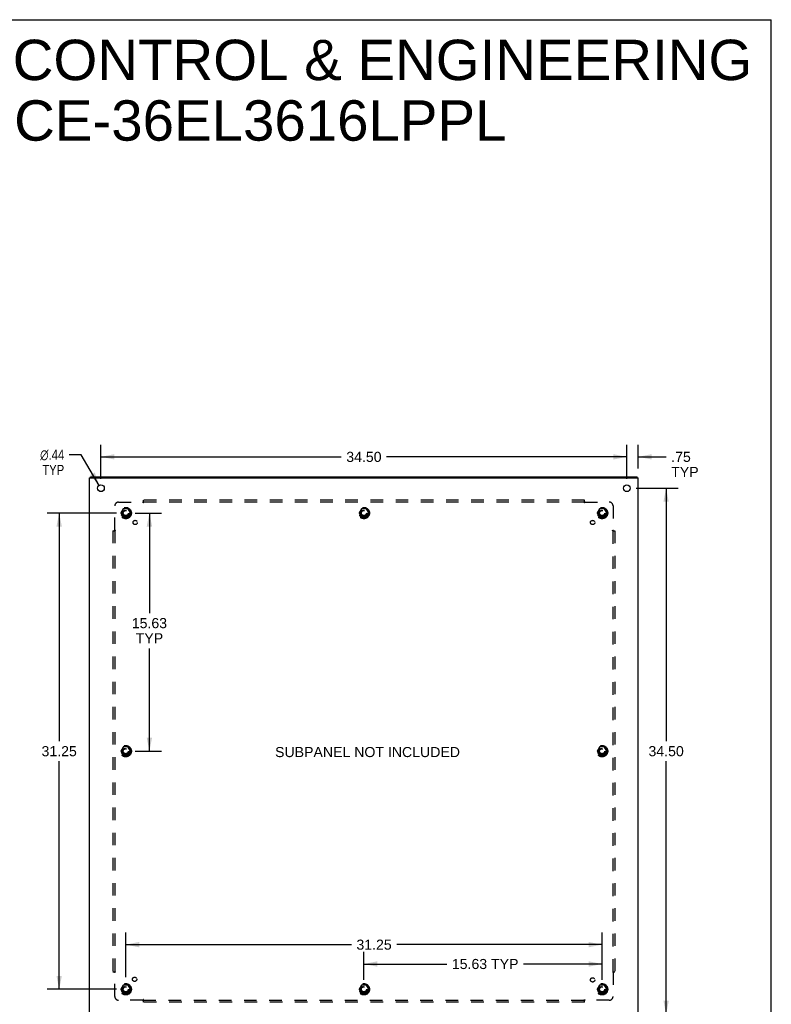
# Model space of a CAD drawing. Header units: inches. Extents: x 0 to 150, y 0 to 97.
# Tile 18 of 18: x 101 to 150, y 33 to 97. Entities that reach past the tile are written whole.
import ezdxf

# ---------------------------------------------------------------- set-up
doc = ezdxf.new("R2010")
doc.units = ezdxf.units.IN
doc.header["$LTSCALE"] = 8.257143
doc.header["$MEASUREMENT"] = 0
doc.linetypes.add('HIDDEN', pattern=[0.2, 0.1, -0.1])
doc.layers.get('0').update_dxf_attribs({"linetype": 'CONTINUOUS'})
for name, color, linetype in [('DEFAULT_2', 8, 'HIDDEN'), ('DIMENSIONS', 7, 'CONTINUOUS'), ('SUBPANEL', 7, 'CONTINUOUS')]:
    doc.layers.add(name, color=color, linetype=linetype)
doc.styles.get("Standard").update_dxf_attribs({"font": 'arial.ttf'})
doc.styles.add('TEXTSTYLE_1', font='gdt', dxfattribs={"width": 0.8})
doc.dimstyles.new('DIMSTYLE_1', dxfattribs={"dimtxt": 0.662338, "dimasz": 0.883117, "dimexe": 0.09, "dimexo": 0.07, "dimgap": 0.0375, "dimtad": 0, "dimtih": 1, "dimtoh": 1, "dimzin": 4, "dimdsep": 46, "dimtxsty": 'Standard', "dimblk": '_FILLED', "dimblk1": '_FILLED', "dimblk2": '_FILLED', "dimcen": 0.09, "dimadec": 3, "dimazin": 1, "dimtfac": 1, "dimtdec": 3, "dimtofl": 0, "dimtmove": 0, "dimatfit": 3, "dimldrblk": '_FILLED', "dimfxl": 0, "dimtolj": 1, "dimtzin": 4, "dimarcsym": 0})
doc.dimstyles.new('DIMSTYLE_2', dxfattribs={"dimtxt": 0.662338, "dimasz": 0.883117, "dimexe": 0.09, "dimexo": 0.07, "dimgap": 0.09, "dimtad": 0, "dimtih": 1, "dimtoh": 1, "dimzin": 4, "dimdsep": 46, "dimtxsty": 'Standard', "dimblk": '_FILLED', "dimblk1": '_FILLED', "dimblk2": '_FILLED', "dimcen": 0.09, "dimadec": 3, "dimazin": 1, "dimtfac": 1, "dimtdec": 3, "dimtofl": 0, "dimtmove": 0, "dimatfit": 1, "dimldrblk": '_FILLED', "dimfxl": 0, "dimtolj": 1, "dimtzin": 4, "dimarcsym": 0})

# ---------------------------------------------------------------- blocks, each defined once
blk = doc.blocks.new('_FILLED')
at = {"color": 0, "linetype": 'ByBlock'}
blk.add_solid([(0, 0), (-1, 0.2), (-1, -0.2)], dxfattribs=at)
blk = doc.blocks.new('*D7')
at = {"layer": 'DIMENSIONS', "color": 2, "linetype": 'Continuous'}
for p, q in [((106.152, 67.014), (106.152, 69.253)), ((140.652, 67.014), (140.652, 69.253)), ((106.152, 68.458), (121.913, 68.458)), ((140.652, 68.458), (124.89, 68.458))]:
    blk.add_line(p, q, dxfattribs=at)
at = {"layer": 'DIMENSIONS', "color": 2, "linetype": 'Continuous', "xscale": 0.8831168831, "yscale": 0.8831168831, "zscale": 0.8831168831, "rotation": 180}
blk.add_blockref('_FILLED', (106.152, 68.458), dxfattribs=at)
at = {"layer": 'DIMENSIONS', "color": 2, "linetype": 'Continuous', "xscale": 0.8831168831, "yscale": 0.8831168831, "zscale": 0.8831168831}
blk.add_blockref('_FILLED', (140.652, 68.458), dxfattribs=at)
at = {"layer": 'DIMENSIONS', "color": 2, "linetype": 'Continuous', "insert": (123.402, 68.789), "char_height": 0.6623, "width": 2.31449, "attachment_point": 2, "line_spacing_factor": 0.9}
blk.add_mtext('34.50', dxfattribs=at)
blk = doc.blocks.new('*D8')
at = {"layer": 'DIMENSIONS', "color": 2, "linetype": 'Continuous'}
for p, q in [((141.27, 66.396), (144.024, 66.396)), ((143.229, 66.396), (143.229, 49.808)), ((143.229, 31.896), (143.229, 48.483)), ((141.27, 31.896), (144.024, 31.896))]:
    blk.add_line(p, q, dxfattribs=at)
at = {"layer": 'DIMENSIONS', "color": 2, "linetype": 'Continuous', "xscale": 0.8831168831, "yscale": 0.8831168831, "zscale": 0.8831168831}
for p, rotation in [((143.229, 66.396), 90), ((143.229, 31.896), 270)]:
    blk.add_blockref('_FILLED', p, dxfattribs=dict(at, rotation=rotation))
at = {"layer": 'DIMENSIONS', "color": 2, "linetype": 'Continuous', "insert": (143.229, 49.477), "char_height": 0.6623, "width": 2.31449, "attachment_point": 2, "line_spacing_factor": 0.9}
blk.add_mtext('34.50', dxfattribs=at)
blk = doc.blocks.new('*D9')
at = {"layer": 'DIMENSIONS', "color": 2, "linetype": 'Continuous'}
for p, q in [((104.843, 68.595), (104.07, 68.595)), ((106.04, 66.584), (104.843, 68.595))]:
    blk.add_line(p, q, dxfattribs=at)
at = {"layer": 'DIMENSIONS', "color": 2, "linetype": 'Continuous', "xscale": 0.8831168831, "yscale": 0.8831168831, "zscale": 0.8831168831, "rotation": 300.7566324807}
blk.add_blockref('_FILLED', (106.04, 66.584), dxfattribs=at)
at = {"layer": 'DIMENSIONS', "color": 2, "linetype": 'Continuous', "insert": (103.739, 68.926), "char_height": 0.66234, "width": 2.1684, "attachment_point": 3, "line_spacing_factor": 0.9, "style": 'TEXTSTYLE_1'}
blk.add_mtext('{\\fgdt;n}\\fArial;.44\\PTYP', dxfattribs=at)
blk = doc.blocks.new('*D10')
at = {"layer": 'DIMENSIONS', "color": 2, "linetype": 'Continuous'}
for p, q in [((143.229, 31.896), (143.229, 33.662)), ((142.434, 31.896), (143.62, 31.896)), ((141.877, 31.146), (144.024, 31.146)), ((143.229, 31.146), (143.229, 29.195)), ((143.229, 29.195), (144.002, 29.195))]:
    blk.add_line(p, q, dxfattribs=at)
at = {"layer": 'DIMENSIONS', "color": 2, "linetype": 'Continuous', "xscale": 0.8831168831, "yscale": 0.8831168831, "zscale": 0.8831168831}
for p, rotation in [((143.229, 31.896), 270), ((143.229, 31.146), 90)]:
    blk.add_blockref('_FILLED', p, dxfattribs=dict(at, rotation=rotation))
at = {"layer": 'DIMENSIONS', "color": 2, "linetype": 'Continuous', "insert": (144.333, 29.526), "char_height": 0.6623, "width": 1.79496, "attachment_point": 1, "line_spacing_factor": 0.9}
blk.add_mtext('.75\\PTYP', dxfattribs=at)
blk = doc.blocks.new('*D11')
at = {"layer": 'DIMENSIONS', "color": 2, "linetype": 'Continuous'}
for p, q in [((140.652, 67.014), (140.652, 69.253)), ((141.402, 67.689), (141.402, 69.253)), ((140.652, 68.458), (138.886, 68.458)), ((141.402, 68.458), (143.231, 68.458))]:
    blk.add_line(p, q, dxfattribs=at)
at = {"layer": 'DIMENSIONS', "color": 2, "linetype": 'Continuous', "xscale": 0.8831168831, "yscale": 0.8831168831, "zscale": 0.8831168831}
blk.add_blockref('_FILLED', (140.652, 68.458), dxfattribs=at)
at = {"layer": 'DIMENSIONS', "color": 2, "linetype": 'Continuous', "xscale": 0.8831168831, "yscale": 0.8831168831, "zscale": 0.8831168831, "rotation": 180}
blk.add_blockref('_FILLED', (141.402, 68.458), dxfattribs=at)
at = {"layer": 'DIMENSIONS', "color": 2, "linetype": 'Continuous', "insert": (143.562, 68.789), "char_height": 0.6623, "width": 1.79496, "attachment_point": 1, "line_spacing_factor": 0.9}
blk.add_mtext('.75\\PTYP', dxfattribs=at)
blk = doc.blocks.new('*D12')
at = {"layer": 'DIMENSIONS', "color": 2, "linetype": 'Continuous'}
for p, q in [((107.159, 64.771), (102.614, 64.771)), ((103.409, 64.771), (103.409, 49.808)), ((103.409, 33.521), (103.409, 48.483)), ((107.159, 33.521), (102.614, 33.521))]:
    blk.add_line(p, q, dxfattribs=at)
at = {"layer": 'DIMENSIONS', "color": 2, "linetype": 'Continuous', "xscale": 0.8831168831, "yscale": 0.8831168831, "zscale": 0.8831168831}
for p, rotation in [((103.409, 64.771), 90), ((103.409, 33.521), 270)]:
    blk.add_blockref('_FILLED', p, dxfattribs=dict(at, rotation=rotation))
at = {"layer": 'DIMENSIONS', "color": 2, "linetype": 'Continuous', "insert": (103.409, 49.477), "char_height": 0.6623, "width": 2.31449, "attachment_point": 2, "line_spacing_factor": 0.9}
blk.add_mtext('31.25', dxfattribs=at)
blk = doc.blocks.new('*D13')
at = {"layer": 'DIMENSIONS', "color": 2, "linetype": 'Continuous'}
for p, q in [((108.395, 64.771), (110.125, 64.771)), ((109.33, 64.771), (109.33, 58.211)), ((109.33, 49.146), (109.33, 55.892)), ((108.395, 49.146), (110.125, 49.146))]:
    blk.add_line(p, q, dxfattribs=at)
at = {"layer": 'DIMENSIONS', "color": 2, "linetype": 'Continuous', "xscale": 0.8831168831, "yscale": 0.8831168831, "zscale": 0.8831168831}
for p, rotation in [((109.33, 64.771), 90), ((109.33, 49.146), 270)]:
    blk.add_blockref('_FILLED', p, dxfattribs=dict(at, rotation=rotation))
at = {"layer": 'DIMENSIONS', "color": 2, "linetype": 'Continuous', "insert": (109.33, 57.879), "char_height": 0.6623, "width": 2.31449, "attachment_point": 2, "line_spacing_factor": 0.9}
blk.add_mtext('15.63\\PTYP', dxfattribs=at)
blk = doc.blocks.new('*D14')
at = {"layer": 'DIMENSIONS', "color": 2, "linetype": 'Continuous'}
for p, q in [((107.777, 34.326), (107.777, 37.246)), ((139.027, 34.139), (139.027, 37.246)), ((107.777, 36.451), (122.58, 36.451)), ((139.027, 36.451), (125.556, 36.451))]:
    blk.add_line(p, q, dxfattribs=at)
at = {"layer": 'DIMENSIONS', "color": 2, "linetype": 'Continuous', "xscale": 0.8831168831, "yscale": 0.8831168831, "zscale": 0.8831168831, "rotation": 180}
blk.add_blockref('_FILLED', (107.777, 36.451), dxfattribs=at)
at = {"layer": 'DIMENSIONS', "color": 2, "linetype": 'Continuous', "xscale": 0.8831168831, "yscale": 0.8831168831, "zscale": 0.8831168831}
blk.add_blockref('_FILLED', (139.027, 36.451), dxfattribs=at)
at = {"layer": 'DIMENSIONS', "color": 2, "linetype": 'Continuous', "insert": (124.068, 36.782), "char_height": 0.6623, "width": 2.31449, "attachment_point": 2, "line_spacing_factor": 0.9}
blk.add_mtext('31.25', dxfattribs=at)
blk = doc.blocks.new('*D15')
at = {"layer": 'DIMENSIONS', "color": 2, "linetype": 'Continuous'}
for p, q in [((123.402, 34.139), (123.402, 35.976)), ((139.027, 34.139), (139.027, 35.976)), ((123.402, 35.181), (128.842, 35.181)), ((139.027, 35.181), (133.87, 35.181))]:
    blk.add_line(p, q, dxfattribs=at)
at = {"layer": 'DIMENSIONS', "color": 2, "linetype": 'Continuous', "xscale": 0.8831168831, "yscale": 0.8831168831, "zscale": 0.8831168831, "rotation": 180}
blk.add_blockref('_FILLED', (123.402, 35.181), dxfattribs=at)
at = {"layer": 'DIMENSIONS', "color": 2, "linetype": 'Continuous', "xscale": 0.8831168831, "yscale": 0.8831168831, "zscale": 0.8831168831}
blk.add_blockref('_FILLED', (139.027, 35.181), dxfattribs=at)
at = {"layer": 'DIMENSIONS', "color": 2, "linetype": 'Continuous', "insert": (131.356, 35.513), "char_height": 0.6623, "width": 4.36552, "attachment_point": 2, "line_spacing_factor": 0.9}
blk.add_mtext('15.63 TYP', dxfattribs=at)

msp = doc.modelspace()

# ---------------------------------------------------------------- linework, layer by layer
at = {"color": 7, "linetype": 'Continuous'}
for p, q in [((0, 97.143), (150.13, 97.143)), ((150.13, 0), (150.13, 97.143)), ((105.465, 67.071), (105.465, 67.146)), ((141.339, 67.071), (141.339, 67.146))]:
    msp.add_line(p, q, dxfattribs=at)
at = {"color": 3, "linetype": 'Continuous'}
for p, q in [((105.402, 31.221), (105.402, 67.071)), ((105.402, 67.071), (141.402, 67.071)), ((105.465, 67.146), (141.339, 67.146)), ((141.402, 31.221), (141.402, 67.071))]:
    msp.add_line(p, q, dxfattribs=at)
for centre in [(106.152, 66.396), (140.652, 66.396)]:
    msp.add_circle(centre, 0.219, dxfattribs=at)
at = {"layer": 'DEFAULT_2', "color": 8, "linetype": 'HIDDEN'}
for p, q in [((107.614, 65.043), (107.459, 64.776)), ((107.459, 64.766), (107.614, 64.498)), ((107.931, 65.048), (107.622, 65.048)), ((108.094, 64.776), (107.94, 65.043)), ((107.94, 64.498), (108.094, 64.766)), ((123.239, 65.043), (123.084, 64.776)), ((123.084, 64.766), (123.239, 64.498)), ((123.556, 65.048), (123.247, 65.048)), ((123.719, 64.776), (123.565, 65.043)), ((123.565, 64.498), (123.719, 64.766)), ((138.864, 65.043), (138.709, 64.776)), ((138.709, 64.766), (138.864, 64.498)), ((139.181, 65.048), (138.872, 65.048)), ((139.344, 64.776), (139.19, 65.043)), ((139.19, 64.498), (139.344, 64.766)), ((107.931, 64.493), (107.622, 64.493)), ((123.556, 64.493), (123.247, 64.493)), ((139.181, 64.493), (138.872, 64.493)), ((107.614, 49.418), (107.459, 49.151)), ((107.459, 49.141), (107.614, 48.873)), ((107.931, 49.423), (107.622, 49.423)), ((108.094, 49.151), (107.94, 49.418)), ((107.94, 48.873), (108.094, 49.141)), ((138.864, 49.418), (138.709, 49.151)), ((138.709, 49.141), (138.864, 48.873)), ((139.181, 49.423), (138.872, 49.423)), ((139.344, 49.151), (139.19, 49.418)), ((139.19, 48.873), (139.344, 49.141)), ((107.931, 48.868), (107.622, 48.868)), ((139.181, 48.868), (138.872, 48.868)), ((107.614, 33.793), (107.459, 33.526)), ((107.931, 33.798), (107.622, 33.798)), ((108.094, 33.526), (107.94, 33.793)), ((123.239, 33.793), (123.084, 33.526)), ((123.556, 33.798), (123.247, 33.798)), ((123.719, 33.526), (123.565, 33.793)), ((138.864, 33.793), (138.709, 33.526)), ((139.181, 33.798), (138.872, 33.798)), ((139.344, 33.526), (139.19, 33.793)), ((107.459, 33.516), (107.614, 33.248)), ((107.931, 33.243), (107.622, 33.243)), ((107.94, 33.248), (108.094, 33.516)), ((123.084, 33.516), (123.239, 33.248)), ((123.556, 33.243), (123.247, 33.243)), ((123.565, 33.248), (123.719, 33.516)), ((138.709, 33.516), (138.864, 33.248)), ((139.181, 33.243), (138.872, 33.243)), ((139.19, 33.248), (139.344, 33.516))]:
    msp.add_line(p, q, dxfattribs=at)
for centre, radius in [((107.777, 64.771), 0.372), ((107.777, 64.771), 0.356), ((107.777, 64.771), 0.312), ((107.777, 64.771), 0.204), ((107.777, 64.771), 0.188), ((107.777, 64.771), 0.183), ((107.777, 64.771), 0.165), ((123.402, 64.771), 0.372), ((123.402, 64.771), 0.356), ((123.402, 64.771), 0.312), ((123.402, 64.771), 0.204), ((123.402, 64.771), 0.188), ((123.402, 64.771), 0.183), ((123.402, 64.771), 0.165), ((139.027, 64.771), 0.372), ((139.027, 64.771), 0.356), ((139.027, 64.771), 0.312), ((139.027, 64.771), 0.204), ((139.027, 64.771), 0.188), ((139.027, 64.771), 0.183), ((139.027, 64.771), 0.165), ((107.777, 49.146), 0.372), ((107.777, 49.146), 0.356), ((107.777, 49.146), 0.312), ((107.777, 49.146), 0.204), ((107.777, 49.146), 0.188), ((107.777, 49.146), 0.183), ((107.777, 49.146), 0.165), ((139.027, 49.146), 0.372), ((139.027, 49.146), 0.356), ((139.027, 49.146), 0.312), ((139.027, 49.146), 0.204), ((139.027, 49.146), 0.188), ((139.027, 49.146), 0.183), ((139.027, 49.146), 0.165), ((107.777, 33.521), 0.372), ((107.777, 33.521), 0.356), ((107.777, 33.521), 0.312), ((107.777, 33.521), 0.204), ((107.777, 33.521), 0.188), ((107.777, 33.521), 0.183), ((107.777, 33.521), 0.165), ((123.402, 33.521), 0.372), ((123.402, 33.521), 0.356), ((123.402, 33.521), 0.312), ((123.402, 33.521), 0.204), ((123.402, 33.521), 0.188), ((123.402, 33.521), 0.183), ((123.402, 33.521), 0.165), ((139.027, 33.521), 0.372), ((139.027, 33.521), 0.356), ((139.027, 33.521), 0.312), ((139.027, 33.521), 0.204), ((139.027, 33.521), 0.188), ((139.027, 33.521), 0.183), ((139.027, 33.521), 0.165)]:
    msp.add_circle(centre, radius, dxfattribs=at)
for centre, start, end in [((107.468, 64.771), 150.01268, 209.98829), ((107.622, 65.038), 90.01235, 149.98915), ((107.931, 65.038), 30.01204, 89.98872), ((108.086, 64.771), 330.01268, 29.98829), ((123.093, 64.771), 150.01268, 209.98829), ((123.247, 65.038), 90.01235, 149.98915), ((123.556, 65.038), 30.01204, 89.98872), ((123.711, 64.771), 330.01268, 29.98829), ((138.718, 64.771), 150.01268, 209.98829), ((138.872, 65.038), 90.01235, 149.98915), ((139.181, 65.038), 30.01204, 89.98872), ((139.336, 64.771), 330.01268, 29.98829), ((107.622, 64.503), 210.01204, 269.98872), ((107.931, 64.503), 270.01235, 329.98915), ((123.247, 64.503), 210.01204, 269.98872), ((123.556, 64.503), 270.01235, 329.98915), ((138.872, 64.503), 210.01204, 269.98872), ((139.181, 64.503), 270.01235, 329.98915), ((107.468, 49.146), 150.01268, 209.98829), ((107.622, 49.413), 90.01235, 149.98915), ((107.931, 49.413), 30.01204, 89.98872), ((108.086, 49.146), 330.01268, 29.98829), ((138.718, 49.146), 150.01268, 209.98829), ((138.872, 49.413), 90.01235, 149.98915), ((139.181, 49.413), 30.01204, 89.98872), ((139.336, 49.146), 330.01268, 29.98829), ((107.622, 48.878), 210.01204, 269.98872), ((107.931, 48.878), 270.01235, 329.98915), ((138.872, 48.878), 210.01204, 269.98872), ((139.181, 48.878), 270.01235, 329.98915), ((107.622, 33.788), 90.01235, 149.98915), ((107.931, 33.788), 30.01204, 89.98872), ((123.247, 33.788), 90.01235, 149.98915), ((123.556, 33.788), 30.01204, 89.98872), ((138.872, 33.788), 90.01235, 149.98915), ((139.181, 33.788), 30.01204, 89.98872), ((107.468, 33.521), 150.01268, 209.98829), ((107.622, 33.253), 210.01204, 269.98872), ((107.931, 33.253), 270.01235, 329.98915), ((108.086, 33.521), 330.01268, 29.98829), ((123.093, 33.521), 150.01268, 209.98829), ((123.247, 33.253), 210.01204, 269.98872), ((123.556, 33.253), 270.01235, 329.98915), ((123.711, 33.521), 330.01268, 29.98829), ((138.718, 33.521), 150.01268, 209.98829), ((138.872, 33.253), 210.01204, 269.98872), ((139.181, 33.253), 270.01235, 329.98915), ((139.336, 33.521), 330.01268, 29.98829)]:
    msp.add_arc(centre, 0.01, start, end, dxfattribs=at)
at = {"layer": 'SUBPANEL', "color": 8, "linetype": 'HIDDEN'}
for p, q in [((107.308, 65.489), (108.898, 65.489)), ((108.911, 65.47), (108.907, 65.476)), ((108.912, 65.504), (108.908, 65.5)), ((108.916, 65.508), (108.912, 65.504)), ((108.933, 65.449), (108.933, 65.614)), ((137.871, 65.614), (108.933, 65.614)), ((137.871, 65.489), (108.933, 65.489)), ((137.871, 65.449), (137.871, 65.614)), ((137.906, 65.489), (139.496, 65.489)), ((107.058, 63.65), (107.058, 65.239)), ((139.746, 65.239), (139.746, 63.65)), ((106.933, 63.614), (106.933, 34.677)), ((106.933, 63.614), (107.099, 63.614)), ((107.058, 63.614), (107.058, 34.677)), ((139.705, 63.614), (139.871, 63.614)), ((139.726, 63.637), (139.732, 63.64)), ((139.746, 34.677), (139.746, 63.614)), ((139.76, 63.636), (139.757, 63.639)), ((139.764, 63.631), (139.76, 63.636)), ((139.871, 63.614), (139.871, 34.677)), ((106.933, 34.677), (107.099, 34.677)), ((107.039, 34.66), (107.044, 34.656)), ((107.044, 34.656), (107.047, 34.652)), ((107.058, 33.052), (107.058, 34.642)), ((139.705, 34.677), (139.871, 34.677)), ((139.746, 34.642), (139.746, 33.052)), ((108.898, 32.802), (107.308, 32.802)), ((108.933, 32.677), (108.933, 32.843)), ((108.933, 32.802), (137.871, 32.802)), ((137.871, 32.677), (108.933, 32.677)), ((137.871, 32.677), (137.871, 32.843)), ((137.888, 32.783), (137.892, 32.788)), ((137.892, 32.788), (137.895, 32.791)), ((137.893, 32.822), (137.897, 32.815)), ((139.496, 32.802), (137.906, 32.802))]:
    msp.add_line(p, q, dxfattribs=at)
for points in [[(108.908, 65.5), (108.907, 65.499), (108.905, 65.497), (108.903, 65.495), (108.902, 65.494), (108.9, 65.492), (108.899, 65.491), (108.898, 65.489)], [(108.907, 65.476), (108.906, 65.478), (108.904, 65.48), (108.903, 65.483), (108.902, 65.485), (108.9, 65.486), (108.899, 65.488), (108.898, 65.489)], [(108.933, 65.449), (108.931, 65.449), (108.93, 65.45), (108.928, 65.451), (108.927, 65.451), (108.925, 65.452), (108.924, 65.453), (108.923, 65.455), (108.921, 65.456), (108.92, 65.457), (108.918, 65.459), (108.917, 65.46), (108.916, 65.462), (108.915, 65.464), (108.913, 65.466), (108.912, 65.468), (108.911, 65.47)], [(108.933, 65.528), (108.932, 65.526), (108.93, 65.524), (108.929, 65.522), (108.927, 65.52), (108.926, 65.519), (108.924, 65.517), (108.923, 65.515), (108.922, 65.514), (108.92, 65.512), (108.919, 65.511), (108.917, 65.51), (108.916, 65.508)], [(137.871, 65.528), (137.872, 65.526), (137.873, 65.524), (137.875, 65.522), (137.876, 65.52), (137.878, 65.519), (137.879, 65.517), (137.881, 65.515), (137.882, 65.514), (137.883, 65.512), (137.885, 65.511), (137.886, 65.51), (137.888, 65.508)], [(137.871, 65.449), (137.872, 65.449), (137.874, 65.45), (137.875, 65.451), (137.877, 65.451), (137.878, 65.452), (137.88, 65.453), (137.881, 65.455), (137.882, 65.456), (137.884, 65.457), (137.885, 65.459), (137.886, 65.46), (137.888, 65.462), (137.889, 65.464), (137.89, 65.466), (137.891, 65.468), (137.893, 65.47), (137.897, 65.476)], [(137.888, 65.508), (137.894, 65.502), (137.895, 65.5), (137.897, 65.499), (137.899, 65.497), (137.9, 65.495), (137.902, 65.494), (137.903, 65.492), (137.905, 65.491), (137.906, 65.489)], [(137.897, 65.476), (137.898, 65.478), (137.899, 65.48), (137.901, 65.483), (137.902, 65.485), (137.903, 65.486), (137.905, 65.488), (137.906, 65.489)], [(107.019, 63.614), (107.021, 63.616), (107.023, 63.617), (107.025, 63.619), (107.027, 63.62), (107.029, 63.622), (107.03, 63.623), (107.032, 63.624), (107.034, 63.626), (107.035, 63.627), (107.036, 63.629), (107.038, 63.63), (107.039, 63.631), (107.042, 63.634)], [(107.042, 63.634), (107.045, 63.637), (107.047, 63.639), (107.049, 63.641), (107.05, 63.643), (107.052, 63.644), (107.054, 63.646), (107.055, 63.647), (107.057, 63.649), (107.058, 63.65)], [(107.071, 63.64), (107.069, 63.642), (107.067, 63.643), (107.065, 63.645), (107.063, 63.646), (107.061, 63.647), (107.06, 63.649), (107.058, 63.65)], [(107.099, 63.614), (107.098, 63.616), (107.098, 63.618), (107.097, 63.619), (107.096, 63.621), (107.095, 63.622), (107.094, 63.623), (107.093, 63.625), (107.092, 63.626), (107.09, 63.628), (107.089, 63.629), (107.087, 63.63), (107.086, 63.632), (107.084, 63.633), (107.082, 63.634), (107.08, 63.635), (107.078, 63.637), (107.071, 63.64)], [(139.705, 63.614), (139.705, 63.616), (139.706, 63.618), (139.707, 63.619), (139.708, 63.621), (139.708, 63.622), (139.709, 63.623), (139.711, 63.625), (139.712, 63.626), (139.713, 63.628), (139.715, 63.629), (139.716, 63.63), (139.718, 63.632), (139.72, 63.633), (139.722, 63.634), (139.724, 63.635), (139.726, 63.637)], [(139.732, 63.64), (139.734, 63.642), (139.737, 63.643), (139.739, 63.645), (139.741, 63.646), (139.742, 63.647), (139.744, 63.649), (139.746, 63.65)], [(139.757, 63.639), (139.755, 63.641), (139.753, 63.643), (139.751, 63.644), (139.75, 63.646), (139.748, 63.647), (139.747, 63.649), (139.746, 63.65)], [(139.784, 63.614), (139.782, 63.616), (139.78, 63.617), (139.778, 63.619), (139.777, 63.62), (139.775, 63.622), (139.773, 63.623), (139.772, 63.624), (139.77, 63.626), (139.769, 63.627), (139.767, 63.629), (139.766, 63.63), (139.764, 63.631)], [(107.019, 34.677), (107.021, 34.676), (107.023, 34.674), (107.025, 34.673), (107.027, 34.671), (107.029, 34.67), (107.03, 34.668), (107.032, 34.667), (107.034, 34.666), (107.035, 34.664), (107.036, 34.663), (107.038, 34.661), (107.039, 34.66)], [(107.047, 34.652), (107.049, 34.65), (107.05, 34.649), (107.052, 34.647), (107.054, 34.646), (107.055, 34.644), (107.057, 34.643), (107.058, 34.642)], [(107.099, 34.677), (107.098, 34.675), (107.098, 34.674), (107.097, 34.672), (107.096, 34.671), (107.095, 34.669), (107.094, 34.668), (107.093, 34.667), (107.092, 34.665), (107.09, 34.664), (107.089, 34.662), (107.087, 34.661), (107.086, 34.66), (107.084, 34.659), (107.082, 34.657), (107.08, 34.656), (107.078, 34.655), (107.076, 34.654), (107.074, 34.652), (107.071, 34.651), (107.069, 34.65), (107.067, 34.648), (107.065, 34.647), (107.063, 34.645), (107.061, 34.644), (107.06, 34.643), (107.058, 34.642)], [(139.705, 34.677), (139.705, 34.675), (139.706, 34.674), (139.707, 34.672), (139.708, 34.671), (139.708, 34.669), (139.709, 34.668), (139.711, 34.667), (139.712, 34.665), (139.713, 34.664), (139.715, 34.662), (139.716, 34.661), (139.718, 34.66), (139.72, 34.659), (139.722, 34.657), (139.724, 34.656), (139.726, 34.655), (139.732, 34.651)], [(139.732, 34.651), (139.734, 34.65), (139.737, 34.648), (139.739, 34.647), (139.741, 34.645), (139.742, 34.644), (139.744, 34.643), (139.746, 34.642)], [(139.764, 34.66), (139.758, 34.654), (139.757, 34.652), (139.755, 34.65), (139.753, 34.649), (139.751, 34.647), (139.75, 34.646), (139.748, 34.644), (139.747, 34.643), (139.746, 34.642)], [(139.784, 34.677), (139.782, 34.676), (139.78, 34.674), (139.778, 34.673), (139.777, 34.671), (139.775, 34.67), (139.773, 34.668), (139.772, 34.667), (139.77, 34.666), (139.769, 34.664), (139.767, 34.663), (139.766, 34.661), (139.764, 34.66)], [(108.907, 32.815), (108.906, 32.813), (108.904, 32.811), (108.903, 32.809), (108.902, 32.807), (108.9, 32.805), (108.899, 32.803), (108.898, 32.802)], [(108.913, 32.786), (108.91, 32.789), (108.908, 32.791), (108.907, 32.793), (108.905, 32.794), (108.903, 32.796), (108.902, 32.798), (108.9, 32.799), (108.899, 32.801), (108.898, 32.802)], [(108.933, 32.843), (108.931, 32.842), (108.93, 32.842), (108.928, 32.841), (108.927, 32.84), (108.925, 32.839), (108.924, 32.838), (108.923, 32.837), (108.921, 32.836), (108.92, 32.834), (108.918, 32.833), (108.917, 32.831), (108.916, 32.829), (108.915, 32.828), (108.913, 32.826), (108.912, 32.824), (108.911, 32.822), (108.907, 32.815)], [(108.933, 32.763), (108.932, 32.765), (108.93, 32.767), (108.929, 32.769), (108.927, 32.771), (108.926, 32.773), (108.924, 32.774), (108.923, 32.776), (108.922, 32.777), (108.92, 32.779), (108.919, 32.78), (108.917, 32.782), (108.916, 32.783), (108.913, 32.786)], [(137.871, 32.843), (137.872, 32.842), (137.874, 32.842), (137.875, 32.841), (137.877, 32.84), (137.878, 32.839), (137.88, 32.838), (137.881, 32.837), (137.882, 32.836), (137.884, 32.834), (137.885, 32.833), (137.886, 32.831), (137.888, 32.829), (137.889, 32.828), (137.89, 32.826), (137.891, 32.824), (137.893, 32.822)], [(137.871, 32.763), (137.872, 32.765), (137.873, 32.767), (137.875, 32.769), (137.876, 32.771), (137.878, 32.773), (137.879, 32.774), (137.881, 32.776), (137.882, 32.777), (137.883, 32.779), (137.885, 32.78), (137.886, 32.782), (137.888, 32.783)], [(137.895, 32.791), (137.897, 32.793), (137.899, 32.794), (137.9, 32.796), (137.902, 32.798), (137.903, 32.799), (137.905, 32.801), (137.906, 32.802)], [(137.897, 32.815), (137.898, 32.813), (137.899, 32.811), (137.901, 32.809), (137.902, 32.807), (137.903, 32.805), (137.905, 32.803), (137.906, 32.802)]]:
    msp.add_lwpolyline(points, dxfattribs=at)
for centre, radius in [((107.777, 64.771), 0.25), ((123.402, 64.771), 0.25), ((139.027, 64.771), 0.25), ((108.396, 64.152), 0.141), ((138.408, 64.152), 0.141), ((107.777, 49.146), 0.25), ((139.027, 49.146), 0.25), ((108.357, 34.176), 0.141), ((138.408, 34.139), 0.141), ((107.777, 33.521), 0.25), ((123.402, 33.521), 0.25), ((139.027, 33.521), 0.25)]:
    msp.add_circle(centre, radius, dxfattribs=at)
for centre, start, end in [((107.308, 65.239), 90, 180), ((139.496, 65.239), 0, 90), ((107.308, 33.052), 180, 270), ((139.496, 33.052), 270, 360)]:
    msp.add_arc(centre, 0.25, start, end, dxfattribs=at)

# ---------------------------------------------------------------- texts
at = {"layer": 'DIMENSIONS', "color": 2, "linetype": 'Continuous', "attachment_point": 2, "line_spacing_factor": 0.9}
for s, insert, char_height, width in [('SAGINAW CONTROL & ENGINEERING\\PSCE-36EL3616LPPL', (115.37, 95.828), 2.64935, 66.91334), ('SUBPANEL NOT INCLUDED', (123.639, 49.42), 0.66234, 12.11167)]:
    msp.add_mtext(s, dxfattribs=dict(at, insert=insert, char_height=char_height, width=width))

# ---------------------------------------------------------------- dimensions: what is measured, and where the dimension line sits
at = {"layer": 'DIMENSIONS', "color": 2, "linetype": 'Continuous'}
dim = msp.add_linear_dim(base=(140.652, 68.458), p1=(106.152, 66.944), p2=(140.652, 66.944), dimstyle='DIMSTYLE_1', dxfattribs=at)
dim.commit()
dim.dimension.update_dxf_attribs({"geometry": '*D7', "text_midpoint": (123.4, 68.454), "dimtype": 160})
for base, p1, p2, angle, picture, middle in [((140.652, 68.458), (141.402, 69.323), (140.652, 66.944), 180, '*D11', (144.459, 67.961)), ((109.330233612, 64.77068574), (108.324967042, 49.14568574), (108.324967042, 64.77068574), 90, '*D13', (109.330233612, 57.051415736)), ((143.229, 31.896), (141.807, 31.146), (142.364, 31.896), 90, '*D10', (145.23, 28.698))]:
    dim = msp.add_linear_dim(base=base, p1=p1, p2=p2, angle=angle, text='<>\\PTYP', dimstyle='DIMSTYLE_1', dxfattribs=at)
    dim.commit()
    dim.dimension.update_dxf_attribs({"geometry": picture, "text_midpoint": middle, "dimtype": 160})
dim = msp.add_diameter_dim_2p(p1=(106.04, 66.584), p2=(106.264, 66.208), text='%%c<>\\PTYP', dimstyle='DIMSTYLE_2', override={"dimpost": '<>'}, dxfattribs=at)
dim.commit()
dim.dimension.update_dxf_attribs({"geometry": '*D9', "text_midpoint": (102.655, 68.098), "dimtype": 163})
for base, p1, p2, angle, picture, middle in [((143.229, 31.896), (141.2, 66.396), (141.2, 31.896), 270, '*D8', (143.227, 49.142)), ((103.409, 33.521), (107.229, 64.771), (107.229, 33.521), 270, '*D12', (103.41, 49.142)), ((107.777, 36.451), (139.027, 34.069), (107.777, 34.256), 180, '*D14', (124.069, 36.447))]:
    dim = msp.add_linear_dim(base=base, p1=p1, p2=p2, angle=angle, dimstyle='DIMSTYLE_1', dxfattribs=at)
    dim.commit()
    dim.dimension.update_dxf_attribs({"geometry": picture, "text_midpoint": middle, "dimtype": 160})
dim = msp.add_linear_dim(base=(139.026785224, 35.181409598), p1=(123.401785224, 34.068867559), p2=(139.026785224, 34.068867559), text='<> TYP', dimstyle='DIMSTYLE_1', dxfattribs=at)
dim.commit()
dim.dimension.update_dxf_attribs({"geometry": '*D15', "text_midpoint": (131.355613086, 35.181409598), "dimtype": 160})

doc.saveas('drawing.dxf')
